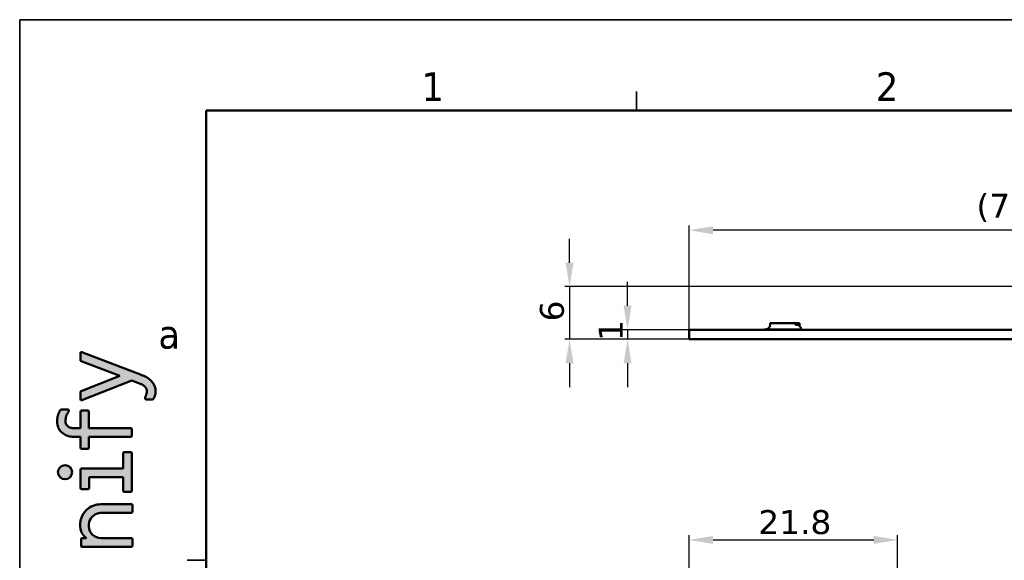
# Model space of a CAD drawing. Header units: millimetres. Extents: x 0 to 420, y 0 to 296.
# Tile 12 of 19: x 0 to 103, y 240 to 296. Entities that reach past the tile are written whole.
import ezdxf

# ---------------------------------------------------------------- set-up
doc = ezdxf.new("R2010")
doc.units = ezdxf.units.MM
doc.layers.get('0').update_dxf_attribs({"lineweight": 25})
for name, color, linetype, lineweight in [('Dimensions(ISO)', 7, 'Continuous', 25), ('Sketch Geometry(ISO)', 7, 'Continuous', 50), ('Symbols(ISO)', 7, 'Continuous', 25), ('Visible Edges(ISO)', 7, 'Continuous', 50)]:
    doc.layers.add(name, color=color, linetype=linetype, lineweight=lineweight)
doc.layers.add('Hatch', color=7, linetype='Continuous', lineweight=9, true_color=0x1e1e47)
doc.styles.add('LG.Philips.Title', font='verdana.ttf', dxfattribs={"width": 0.8999999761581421})
doc.styles.add('Philips-dimensions', font='verdana.ttf')
doc.dimstyles.new('Philips-Oss', dxfattribs={"dimtxt": 2.5, "dimasz": 2.5, "dimexe": 0.5, "dimexo": 0, "dimgap": 0.5, "dimtad": 1, "dimtoh": 1, "dimrnd": 1e-08, "dimdsep": 46, "dimtxsty": 'Philips-dimensions', "dimcen": 0.09, "dimdle": 10, "dimclrd": 7, "dimclre": 7, "dimclrt": 7, "dimazin": 2, "dimtfac": 1, "dimtmove": 0, "dimatfit": 3, "dimfxl": 1, "dimtolj": 1, "dimlwd": 25, "dimlwe": 25, "dimarcsym": 0})

# ---------------------------------------------------------------- blocks, each defined once
blk = doc.blocks.new('*D21')
at = {"layer": 'Defpoints', "color": 0, "linetype": 'Continuous', "transparency": 16777216}
for p in [(92.2830728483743, 242.1269143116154), (70.4830478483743, 227.7677209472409), (92.2830728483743, 213.7677209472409)]:
    blk.add_point(p, dxfattribs=at)
at = {"layer": 'Dimensions(ISO)', "color": 7, "linetype": 'Continuous', "lineweight": 25, "transparency": 16777216}
for p, q in [((70.4830478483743, 227.7677209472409), (70.4830478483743, 242.6269143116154)), ((72.9830478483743, 242.1269143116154), (89.7830728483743, 242.1269143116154)), ((92.2830728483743, 213.7677209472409), (92.2830728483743, 242.6269143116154))]:
    blk.add_line(p, q, dxfattribs=at)
at = {"layer": 'Dimensions(ISO)', "color": 7, "linetype": 'Continuous', "transparency": 16777216}
for points in [[(72.9830478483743, 242.5435809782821), (72.9830478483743, 241.7102476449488), (70.4830478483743, 242.1269143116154)], [(89.7830728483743, 242.5435809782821), (89.7830728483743, 241.7102476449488), (92.2830728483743, 242.1269143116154)]]:
    blk.add_solid(points, dxfattribs=at)
at = {"layer": 'Dimensions(ISO)', "color": 7, "linetype": 'Continuous', "lineweight": 25, "transparency": 16777216, "insert": (77.71616984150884, 245.2410848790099), "char_height": 2.5, "attachment_point": 1, "style": 'Philips-dimensions'}
blk.add_mtext('\\A1;21.8', dxfattribs=at)
blk = doc.blocks.new('*D25')
at = {"layer": 'Defpoints', "color": 0, "linetype": 'Continuous', "transparency": 16777216}
for p in [(70.48304784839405, 274.496450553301), (140.8830478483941, 264.9581819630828), (70.48304784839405, 264.0964505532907)]:
    blk.add_point(p, dxfattribs=at)
at = {"layer": 'Dimensions(ISO)', "color": 7, "linetype": 'Continuous', "lineweight": 25, "transparency": 16777216}
for p, q in [((70.48304784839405, 264.0964505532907), (70.48304784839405, 274.996450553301)), ((140.8830478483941, 264.9581819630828), (140.8830478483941, 274.996450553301)), ((138.3830478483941, 274.496450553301), (72.98304784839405, 274.496450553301))]:
    blk.add_line(p, q, dxfattribs=at)
at = {"layer": 'Dimensions(ISO)', "color": 7, "linetype": 'Continuous', "transparency": 16777216}
for points in [[(72.98304784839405, 274.9131172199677), (72.98304784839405, 274.0797838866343), (70.48304784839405, 274.496450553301)], [(138.3830478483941, 274.9131172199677), (138.3830478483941, 274.0797838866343), (140.8830478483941, 274.496450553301)]]:
    blk.add_solid(points, dxfattribs=at)
at = {"layer": 'Dimensions(ISO)', "color": 7, "linetype": 'Continuous', "lineweight": 25, "transparency": 16777216, "insert": (100.5210263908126, 278.3006815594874), "char_height": 2.5, "attachment_point": 1, "style": 'Philips-dimensions'}
blk.add_mtext('\\A1;(70.4)', dxfattribs=at)
blk = doc.blocks.new('*D26')
at = {"layer": 'Defpoints', "color": 0, "linetype": 'Continuous', "transparency": 16777216}
for p in [(269.3830478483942, 268.5964505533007), (57.98304784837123, 263.0964505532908), (70.48304784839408, 263.0964505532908)]:
    blk.add_point(p, dxfattribs=at)
at = {"layer": 'Dimensions(ISO)', "color": 7, "linetype": 'Continuous', "lineweight": 25, "transparency": 16777216}
for p, q in [((57.98304784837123, 271.0964505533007), (57.98304784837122, 273.5964505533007)), ((269.3830478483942, 268.5964505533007), (57.48304784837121, 268.5964505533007)), ((57.98304784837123, 268.5964505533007), (57.98304784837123, 263.0964505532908)), ((70.48304784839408, 263.0964505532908), (57.48304784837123, 263.0964505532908)), ((57.98304784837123, 260.5964505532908), (57.98304784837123, 258.0964505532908))]:
    blk.add_line(p, q, dxfattribs=at)
at = {"layer": 'Dimensions(ISO)', "color": 7, "linetype": 'Continuous', "transparency": 16777216}
for points in [[(57.56638118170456, 271.0964505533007), (58.39971451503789, 271.0964505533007), (57.98304784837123, 268.5964505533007)], [(57.56638118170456, 260.5964505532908), (58.39971451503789, 260.5964505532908), (57.98304784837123, 263.0964505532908)]]:
    blk.add_solid(points, dxfattribs=at)
at = {"layer": 'Dimensions(ISO)', "color": 7, "linetype": 'Continuous', "lineweight": 25, "transparency": 16777216, "insert": (54.88398809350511, 264.9616285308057), "char_height": 2.5, "attachment_point": 1, "rotation": 90, "style": 'Philips-dimensions'}
blk.add_mtext('\\A1;6', dxfattribs=at)
blk = doc.blocks.new('*D27')
at = {"layer": 'Defpoints', "color": 0, "linetype": 'Continuous', "transparency": 16777216}
for p in [(70.48304784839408, 264.0964505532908), (64.04738584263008, 263.0964505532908), (70.48304784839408, 263.0964505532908)]:
    blk.add_point(p, dxfattribs=at)
at = {"layer": 'Dimensions(ISO)', "color": 7, "linetype": 'Continuous', "lineweight": 25, "transparency": 16777216}
for p, q in [((64.04738584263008, 266.5964505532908), (64.04738584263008, 269.0964505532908)), ((70.48304784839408, 264.0964505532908), (63.54738584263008, 264.0964505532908)), ((64.04738584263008, 264.0964505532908), (64.04738584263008, 263.0964505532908)), ((70.48304784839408, 263.0964505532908), (63.54738584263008, 263.0964505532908)), ((64.04738584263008, 260.5964505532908), (64.04738584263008, 258.0964505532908))]:
    blk.add_line(p, q, dxfattribs=at)
at = {"layer": 'Dimensions(ISO)', "color": 7, "linetype": 'Continuous', "transparency": 16777216}
for points in [[(63.63071917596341, 266.5964505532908), (64.46405250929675, 266.5964505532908), (64.04738584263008, 264.0964505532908)], [(63.63071917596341, 260.5964505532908), (64.46405250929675, 260.5964505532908), (64.04738584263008, 263.0964505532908)]]:
    blk.add_solid(points, dxfattribs=at)
at = {"layer": 'Dimensions(ISO)', "color": 7, "linetype": 'Continuous', "lineweight": 25, "transparency": 16777216, "insert": (61.03899096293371, 262.9198219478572), "char_height": 2.5, "attachment_point": 1, "rotation": 90, "style": 'Philips-dimensions'}
blk.add_mtext('\\A1;1', dxfattribs=at)
blk = doc.blocks.new('Borders A3')
at = {"layer": 'Hatch'}
h = blk.add_hatch(color=256, dxfattribs=at)
edge = h.paths.add_edge_path()
edge.add_line((13.77333733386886, 257.4756627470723), (13.78372943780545, 257.5203563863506))
edge.add_line((13.78372943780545, 257.5203563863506), (13.79110154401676, 257.557779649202))
edge.add_line((13.79110154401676, 257.557779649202), (13.79650222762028, 257.5907708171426))
edge.add_line((13.79650222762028, 257.5907708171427), (13.79986364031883, 257.6215895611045))
edge.add_line((13.79986364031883, 257.6215895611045), (13.801359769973, 257.6465233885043))
edge.add_line((13.801359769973, 257.6465233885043), (13.80163338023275, 257.6780026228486))
edge.add_line((13.80163338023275, 257.6780026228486), (13.79931855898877, 257.7202307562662))
edge.add_line((13.79931855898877, 257.7202307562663), (13.79417313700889, 257.7611814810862))
edge.add_line((13.79417313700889, 257.7611814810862), (13.78613601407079, 257.8016922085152))
edge.add_line((13.78613601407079, 257.8016922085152), (13.77848276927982, 257.8306971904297))
edge.add_line((13.77848276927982, 257.8306971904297), (13.77126123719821, 257.8535926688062))
edge.add_line((13.77126123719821, 257.8535926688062), (13.75713026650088, 257.8908794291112))
edge.add_line((13.75713026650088, 257.8908794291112), (13.73953154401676, 257.928729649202))
edge.add_line((13.73953154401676, 257.928729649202), (13.72402396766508, 257.9610981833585))
edge.add_line((13.72402396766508, 257.9610981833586), (13.70595432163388, 257.9956135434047))
edge.add_line((13.70595432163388, 257.9956135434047), (13.67995397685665, 258.0389684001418))
edge.add_line((13.67995397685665, 258.0389684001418), (13.65903376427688, 258.0689986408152))
edge.add_line((13.65903376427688, 258.0689986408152), (13.6275198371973, 258.1078951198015))
edge.add_line((13.6275198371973, 258.1078951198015), (13.58836998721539, 258.1488017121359))
edge.add_line((13.58836998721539, 258.1488017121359), (13.53957166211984, 258.1926478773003))
edge.add_line((13.53957166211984, 258.1926478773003), (13.48527224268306, 258.2359412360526))
edge.add_line((13.48527224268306, 258.2359412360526), (13.44292154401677, 258.267249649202))
edge.add_line((13.44292154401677, 258.267249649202), (13.39430411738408, 258.2997817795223))
edge.add_line((13.39430411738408, 258.2997817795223), (13.3314431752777, 258.3365468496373))
edge.add_line((13.3314431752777, 258.3365468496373), (13.29880312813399, 258.3540096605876))
edge.add_line((13.29880312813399, 258.3540096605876), (12.9206568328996, 258.5182094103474))
edge.add_line((12.9206568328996, 258.5182094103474), (12.23323154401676, 258.784719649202))
edge.add_line((12.23323154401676, 258.784719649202), (7.004843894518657, 256.7310308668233))
edge.add_arc((6.960971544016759, 256.8427233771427), 0.12, 180, 291.44469218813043, ccw=False)
edge.add_line((6.840971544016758, 256.8427233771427), (6.84097154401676, 257.5545139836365))
edge.add_arc((6.960971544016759, 257.5545139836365), 0.1200000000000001, 111.51565905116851, 180, ccw=False)
edge.add_line((6.916960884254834, 257.6661520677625), (10.97092154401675, 259.264329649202))
edge.add_line((10.97092154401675, 259.264329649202), (6.918346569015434, 260.804260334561))
edge.add_arc((6.960971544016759, 260.9164348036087), 0.12, 180, 249.1937995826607, ccw=False)
edge.add_line((6.840971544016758, 260.9164348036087), (6.840971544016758, 261.6279988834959))
edge.add_arc((6.960971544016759, 261.6279988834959), 0.1200000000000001, 69.23560437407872, 180, ccw=False)
edge.add_line((7.003514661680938, 261.7402044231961), (12.56654861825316, 259.6309608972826))
edge.add_line((12.56654861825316, 259.6309608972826), (12.93941961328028, 259.4868596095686))
edge.add_line((12.93941961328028, 259.4868596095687), (13.2560953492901, 259.3632201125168))
edge.add_line((13.2560953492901, 259.3632201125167), (13.38639122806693, 259.3115402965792))
edge.add_line((13.38639122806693, 259.3115402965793), (13.48136869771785, 259.2729807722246))
edge.add_line((13.48136869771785, 259.2729807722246), (13.55539726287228, 259.2401545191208))
edge.add_line((13.55539726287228, 259.2401545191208), (13.62631363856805, 259.2051755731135))
edge.add_line((13.62631363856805, 259.2051755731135), (13.72115897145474, 259.1547145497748))
edge.add_line((13.72115897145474, 259.1547145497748), (13.82031914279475, 259.0967690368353))
edge.add_line((13.82031914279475, 259.0967690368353), (13.95576566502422, 259.0072454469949))
edge.add_line((13.95576566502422, 259.0072454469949), (14.049886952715, 258.9363520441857))
edge.add_line((14.049886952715, 258.9363520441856), (14.1314803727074, 258.8678365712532))
edge.add_line((14.1314803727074, 258.8678365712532), (14.22073443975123, 258.783705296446))
edge.add_line((14.22073443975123, 258.783705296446), (14.27937813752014, 258.7220349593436))
edge.add_line((14.27937813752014, 258.7220349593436), (14.35979021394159, 258.6270120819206))
edge.add_line((14.35979021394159, 258.6270120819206), (14.41491647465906, 258.5529630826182))
edge.add_line((14.41491647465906, 258.5529630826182), (14.47603154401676, 258.4594896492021))
edge.add_line((14.47603154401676, 258.4594896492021), (14.54084282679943, 258.3450684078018))
edge.add_line((14.54084282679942, 258.3450684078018), (14.58424528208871, 258.256008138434))
edge.add_line((14.58424528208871, 258.2560081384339), (14.62542532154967, 258.1549862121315))
edge.add_line((14.62542532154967, 258.1549862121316), (14.66219448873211, 258.0387287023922))
edge.add_line((14.66219448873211, 258.0387287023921), (14.69017063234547, 257.9120945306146))
edge.add_line((14.69017063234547, 257.9120945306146), (14.7060251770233, 257.7971097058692))
edge.add_line((14.7060251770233, 257.7971097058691), (14.71084154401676, 257.741949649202))
edge.add_line((14.71084154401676, 257.741949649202), (14.70714779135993, 257.6029474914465))
edge.add_line((14.70714779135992, 257.6029474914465), (14.69977350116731, 257.5092985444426))
edge.add_line((14.69977350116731, 257.5092985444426), (14.68461847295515, 257.3977174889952))
edge.add_line((14.68461847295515, 257.3977174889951), (14.66481803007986, 257.3004665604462))
edge.add_line((14.66481803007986, 257.3004665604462), (14.64365369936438, 257.2210710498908))
edge.add_line((14.64365369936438, 257.2210710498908), (14.62552285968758, 257.1637287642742))
edge.add_line((14.62552285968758, 257.1637287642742), (14.58934579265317, 257.0657532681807))
edge.add_line((14.58934579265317, 257.0657532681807), (14.53810761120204, 256.9465122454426))
edge.add_arc((14.34516626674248, 257.0294196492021), 0.21, 270, 336.74667590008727, ccw=False)
edge.add_line((14.34516626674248, 256.819419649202), (13.7197186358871, 256.819419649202))
edge.add_arc((13.7197186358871, 256.939419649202), 0.1200000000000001, 165.1623082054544, 270, ccw=False)
edge.add_line((13.60372001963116, 256.9701494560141), (13.61922190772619, 257.0286658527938))
edge.add_line((13.61922190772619, 257.0286658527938), (13.63946292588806, 257.0787719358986))
edge.add_line((13.63946292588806, 257.0787719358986), (13.65300183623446, 257.1099918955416))
edge.add_line((13.65300183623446, 257.1099918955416), (13.66435497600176, 257.1379687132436))
edge.add_line((13.66435497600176, 257.1379687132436), (13.67854139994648, 257.1777839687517))
edge.add_line((13.67854139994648, 257.1777839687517), (13.6905589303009, 257.2121623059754))
edge.add_line((13.6905589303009, 257.2121623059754), (13.70621200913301, 257.2572187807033))
edge.add_line((13.70621200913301, 257.2572187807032), (13.72240809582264, 257.3048820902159))
edge.add_line((13.72240809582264, 257.3048820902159), (13.73858002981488, 257.3544668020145))
edge.add_line((13.73858002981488, 257.3544668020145), (13.74842594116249, 257.3861781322))
edge.add_line((13.74842594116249, 257.3861781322), (13.7584158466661, 257.4200751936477))
edge.add_line((13.7584158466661, 257.4200751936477), (13.77333733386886, 257.4756627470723))
h = blk.add_hatch(color=256, dxfattribs=at)
edge = h.paths.add_edge_path()
edge.add_line((6.867011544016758, 252.901149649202), (6.184751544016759, 252.901149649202))
edge.add_line((6.184751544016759, 252.901149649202), (6.14147673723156, 252.90157602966))
edge.add_line((6.14147673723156, 252.90157602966), (6.093137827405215, 252.90305941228))
edge.add_line((6.093137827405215, 252.90305941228), (5.973057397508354, 252.9113551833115))
edge.add_line((5.973057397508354, 252.9113551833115), (5.857059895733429, 252.9257015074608))
edge.add_line((5.85705989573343, 252.9257015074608), (5.711881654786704, 252.9527645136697))
edge.add_line((5.711881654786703, 252.9527645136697), (5.548963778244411, 252.9960617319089))
edge.add_line((5.548963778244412, 252.9960617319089), (5.393660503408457, 253.0515466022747))
edge.add_line((5.393660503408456, 253.0515466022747), (5.251223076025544, 253.116591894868))
edge.add_line((5.251223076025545, 253.116591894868), (5.147482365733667, 253.1740457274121))
edge.add_line((5.147482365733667, 253.1740457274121), (5.005241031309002, 253.2698270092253))
edge.add_line((5.005241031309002, 253.2698270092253), (4.919154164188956, 253.3397143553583))
edge.add_line((4.919154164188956, 253.3397143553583), (4.83862417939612, 253.415551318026))
edge.add_line((4.83862417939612, 253.415551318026), (4.765226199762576, 253.4959196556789))
edge.add_line((4.765226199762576, 253.4959196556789), (4.706397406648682, 253.5704098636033))
edge.add_line((4.706397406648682, 253.5704098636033), (4.646818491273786, 253.6581041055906))
edge.add_line((4.646818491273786, 253.6581041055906), (4.631852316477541, 253.6825992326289))
edge.add_line((4.63185231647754, 253.6825992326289), (4.607751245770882, 253.7246129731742))
edge.add_line((4.607751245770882, 253.7246129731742), (4.585045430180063, 253.7675798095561))
edge.add_line((4.585045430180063, 253.7675798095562), (4.56355243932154, 253.8119180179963))
edge.add_line((4.56355243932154, 253.8119180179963), (4.542176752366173, 253.8603881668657))
edge.add_line((4.542176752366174, 253.8603881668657), (4.517928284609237, 253.9222052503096))
edge.add_line((4.517928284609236, 253.9222052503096), (4.502620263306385, 253.9661610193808))
edge.add_line((4.502620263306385, 253.9661610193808), (4.489182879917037, 254.0089392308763))
edge.add_line((4.489182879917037, 254.0089392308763), (4.473323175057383, 254.0662661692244))
edge.add_line((4.473323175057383, 254.0662661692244), (4.45649320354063, 254.1392479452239))
edge.add_line((4.456493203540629, 254.1392479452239), (4.448712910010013, 254.1796346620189))
edge.add_line((4.448712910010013, 254.1796346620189), (4.441163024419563, 254.2253472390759))
edge.add_line((4.441163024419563, 254.225347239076), (4.432305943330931, 254.2932461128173))
edge.add_line((4.432305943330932, 254.2932461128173), (4.427406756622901, 254.3444690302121))
edge.add_line((4.427406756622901, 254.3444690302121), (4.423265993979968, 254.41007900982))
edge.add_line((4.423265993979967, 254.41007900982), (4.421379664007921, 254.5239228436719))
edge.add_line((4.421379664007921, 254.5239228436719), (4.422977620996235, 254.6088814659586))
edge.add_line((4.422977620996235, 254.6088814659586), (4.426700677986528, 254.692351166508))
edge.add_line((4.426700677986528, 254.692351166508), (4.43334220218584, 254.7814630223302))
edge.add_line((4.43334220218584, 254.7814630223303), (4.442533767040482, 254.866201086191))
edge.add_line((4.442533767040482, 254.866201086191), (4.466152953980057, 255.0134084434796))
edge.add_line((4.466152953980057, 255.0134084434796), (4.483913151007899, 255.0947937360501))
edge.add_line((4.483913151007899, 255.0947937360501), (4.505218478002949, 255.1756097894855))
edge.add_line((4.505218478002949, 255.1756097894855), (4.529862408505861, 255.254745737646))
edge.add_line((4.52986240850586, 255.254745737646), (4.554697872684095, 255.3241226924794))
edge.add_line((4.554697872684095, 255.3241226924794), (4.575412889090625, 255.3762675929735))
edge.add_line((4.575412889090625, 255.3762675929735), (4.610462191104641, 255.4558197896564))
edge.add_line((4.610462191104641, 255.4558197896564), (4.640767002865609, 255.5179946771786))
edge.add_line((4.640767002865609, 255.5179946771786), (4.665641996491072, 255.5655209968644))
edge.add_line((4.665641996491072, 255.5655209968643), (4.69891741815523, 255.6251619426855))
edge.add_line((4.698917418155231, 255.6251619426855), (4.71472050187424, 255.6521633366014))
edge.add_line((4.714720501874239, 255.6521633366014), (4.725364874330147, 255.6687508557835))
edge.add_line((4.725364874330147, 255.6687508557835), (4.737414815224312, 255.684571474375))
edge.add_line((4.737414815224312, 255.684571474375), (4.753885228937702, 255.7038645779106))
edge.add_line((4.753885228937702, 255.7038645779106), (4.772697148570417, 255.7223181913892))
edge.add_line((4.772697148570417, 255.7223181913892), (4.791996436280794, 255.7372280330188))
edge.add_line((4.791996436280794, 255.7372280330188), (4.813631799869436, 255.7495012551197))
edge.add_line((4.813631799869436, 255.7495012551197), (4.841753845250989, 255.7597747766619))
edge.add_line((4.841753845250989, 255.7597747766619), (4.90242269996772, 255.7685088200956))
edge.add_line((4.90242269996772, 255.7685088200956), (4.939331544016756, 255.769359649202))
edge.add_line((4.939331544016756, 255.769359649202), (5.494001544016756, 255.769359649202))
edge.add_line((5.494001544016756, 255.769359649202), (5.522160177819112, 255.7677191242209))
edge.add_line((5.522160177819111, 255.7677191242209), (5.549321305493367, 255.7625827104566))
edge.add_line((5.549321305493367, 255.7625827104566), (5.575050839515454, 255.7535486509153))
edge.add_line((5.575050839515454, 255.7535486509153), (5.602581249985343, 255.7372129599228))
edge.add_line((5.602581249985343, 255.7372129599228), (5.621856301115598, 255.7184667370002))
edge.add_line((5.621856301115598, 255.7184667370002), (5.632482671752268, 255.7026209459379))
edge.add_line((5.632482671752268, 255.7026209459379), (5.644050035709, 255.6690888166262))
edge.add_line((5.644050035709, 255.6690888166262), (5.645521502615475, 255.6346726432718))
edge.add_line((5.645521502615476, 255.6346726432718), (5.638927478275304, 255.5944741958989))
edge.add_line((5.638927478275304, 255.5944741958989), (5.626988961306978, 255.566247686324))
edge.add_line((5.626988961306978, 255.566247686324), (5.593876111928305, 255.5140606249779))
edge.add_line((5.593876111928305, 255.5140606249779), (5.538706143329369, 255.4252171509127))
edge.add_line((5.538706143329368, 255.4252171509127), (5.483202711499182, 255.32775287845))
edge.add_line((5.483202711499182, 255.32775287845), (5.433937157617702, 255.2303757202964))
edge.add_line((5.433937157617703, 255.2303757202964), (5.400278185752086, 255.1542323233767))
edge.add_line((5.400278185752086, 255.1542323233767), (5.359948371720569, 255.0446483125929))
edge.add_line((5.359948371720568, 255.0446483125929), (5.328724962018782, 254.9319864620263))
edge.add_line((5.328724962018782, 254.9319864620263), (5.307312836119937, 254.8182585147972))
edge.add_line((5.307312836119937, 254.8182585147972), (5.296637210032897, 254.7257166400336))
edge.add_line((5.296637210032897, 254.7257166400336), (5.291926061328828, 254.6525774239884))
edge.add_line((5.291926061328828, 254.6525774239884), (5.291222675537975, 254.5111502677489))
edge.add_line((5.291222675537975, 254.5111502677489), (5.303896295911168, 254.4001222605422))
edge.add_line((5.303896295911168, 254.4001222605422), (5.332584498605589, 254.2896203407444))
edge.add_line((5.33258449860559, 254.2896203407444), (5.375009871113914, 254.1918988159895))
edge.add_line((5.375009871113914, 254.1918988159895), (5.424574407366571, 254.1131871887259))
edge.add_line((5.424574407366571, 254.1131871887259), (5.462131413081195, 254.0669158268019))
edge.add_line((5.462131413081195, 254.0669158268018), (5.530031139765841, 254.0011629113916))
edge.add_line((5.530031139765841, 254.0011629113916), (5.640635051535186, 253.9252031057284))
edge.add_line((5.640635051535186, 253.9252031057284), (5.749356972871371, 253.8745396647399))
edge.add_line((5.749356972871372, 253.8745396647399), (5.875380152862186, 253.8359627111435))
edge.add_line((5.875380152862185, 253.8359627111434), (5.930622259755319, 253.824347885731))
edge.add_line((5.930622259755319, 253.824347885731), (5.994476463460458, 253.8143000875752))
edge.add_line((5.994476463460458, 253.8143000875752), (6.063739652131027, 253.8070589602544))
edge.add_line((6.063739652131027, 253.8070589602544), (6.184751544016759, 253.802409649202))
edge.add_line((6.184751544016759, 253.802409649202), (6.867011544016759, 253.802409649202))
edge.add_line((6.867011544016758, 253.802409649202), (6.867011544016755, 255.559539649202))
edge.add_arc((6.972011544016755, 255.559539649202), 0.105, 90, 180, ccw=False)
edge.add_line((6.972011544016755, 255.664539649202), (7.63069154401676, 255.664539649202))
edge.add_arc((7.63069154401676, 255.559539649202), 0.105, 0, 90, ccw=False)
edge.add_line((7.735691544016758, 255.559539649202), (7.735691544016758, 253.802409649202))
edge.add_line((7.735691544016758, 253.802409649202), (12.12985154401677, 253.802409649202))
edge.add_arc((12.12985154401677, 253.697409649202), 0.105, 0, 90, ccw=False)
edge.add_line((12.23485154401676, 253.697409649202), (12.23485154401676, 253.006149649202))
edge.add_arc((12.12985154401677, 253.006149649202), 0.105, -90, 0, ccw=False)
edge.add_line((12.12985154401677, 252.901149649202), (7.735691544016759, 252.901149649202))
edge.add_line((7.735691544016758, 252.901149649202), (7.735691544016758, 251.749659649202))
edge.add_arc((7.630691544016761, 251.749659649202), 0.105, -90, 0, ccw=False)
edge.add_line((7.630691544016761, 251.644659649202), (6.972011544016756, 251.644659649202))
edge.add_arc((6.972011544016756, 251.749659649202), 0.105, 180, 270, ccw=False)
edge.add_line((6.867011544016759, 251.749659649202), (6.867011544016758, 252.901149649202))
h = blk.add_hatch(color=256, dxfattribs=at)
edge = h.paths.add_edge_path()
edge.add_line((11.33095154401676, 248.686059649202), (7.77151154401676, 248.686059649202))
edge.add_line((7.771511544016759, 248.686059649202), (7.771511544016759, 247.5261996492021))
edge.add_arc((7.66651154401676, 247.526199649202), 0.105, -90, 0, ccw=False)
edge.add_line((7.66651154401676, 247.421199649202), (6.971921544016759, 247.421199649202))
edge.add_arc((6.971921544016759, 247.526199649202), 0.105, 180, 270, ccw=False)
edge.add_line((6.866921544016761, 247.526199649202), (6.866921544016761, 249.484509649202))
edge.add_arc((6.971921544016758, 249.484509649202), 0.105, 90, 180, ccw=False)
edge.add_line((6.971921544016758, 249.589509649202), (11.33095154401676, 249.589509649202))
edge.add_line((11.33095154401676, 249.589509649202), (11.33095154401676, 251.186199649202))
edge.add_arc((11.43595154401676, 251.186199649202), 0.105, 90, 180, ccw=False)
edge.add_line((11.43595154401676, 251.291199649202), (12.12976154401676, 251.291199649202))
edge.add_arc((12.12976154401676, 251.186199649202), 0.105, 0, 90, ccw=False)
edge.add_line((12.23476154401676, 251.186199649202), (12.23476154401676, 247.259589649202))
edge.add_arc((12.12976154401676, 247.259589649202), 0.105, -90, 0, ccw=False)
edge.add_line((12.12976154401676, 247.154589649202), (11.43595154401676, 247.154589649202))
edge.add_arc((11.43595154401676, 247.259589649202), 0.105, 180, 270, ccw=False)
edge.add_line((11.33095154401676, 247.259589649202), (11.33095154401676, 248.686059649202))
h = blk.add_hatch(color=256, dxfattribs=at)
edge = h.paths.add_edge_path()
edge.add_arc((5.239451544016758, 249.1986396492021), 0.7353899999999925, 0, 360)
h = blk.add_hatch(color=256, dxfattribs=at)
edge = h.paths.add_edge_path()
edge.add_line((6.910631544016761, 241.5066696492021), (6.910631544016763, 242.199279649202))
edge.add_arc((7.015631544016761, 242.199279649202), 0.105, 90, 180, ccw=False)
edge.add_line((7.015631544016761, 242.304279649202), (7.48963154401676, 242.304279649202))
edge.add_arc((8.319933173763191, 243.5219992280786), 1.473852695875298, 209.2052728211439, 235.7118934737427, ccw=False)
edge.add_arc((8.525434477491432, 243.6266613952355), 1.704322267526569, 192.2816258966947, 208.9055647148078, ccw=False)
edge.add_arc((9.111119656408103, 243.6778709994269), 2.288710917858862, 160.7164938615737, 190.415064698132, ccw=False)
edge.add_arc((9.002773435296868, 243.7054770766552), 2.177348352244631, 134.669894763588, 160.460630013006, ccw=False)
edge.add_arc((8.977891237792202, 243.6447994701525), 2.203834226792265, 89.68151213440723, 133.1006254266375, ccw=False)
edge.add_line((8.990141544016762, 245.848599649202), (12.17359154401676, 245.849169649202))
edge.add_arc((12.17359154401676, 245.744169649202), 0.105, 0, 90, ccw=False)
edge.add_line((12.27859154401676, 245.744169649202), (12.27859154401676, 245.049279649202))
edge.add_arc((12.17359154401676, 245.049279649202), 0.105, -90, 0, ccw=False)
edge.add_line((12.17359154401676, 244.944279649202), (9.006731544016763, 244.944279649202))
edge.add_arc((8.9986743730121, 243.7159328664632), 1.228373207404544, 89.62418164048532, 107.0950348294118)
edge.add_arc((8.990999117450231, 243.6700567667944), 1.270136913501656, 106.1557240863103, 185.9124830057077)
edge.add_arc((7.623177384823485, 243.5284049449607), 0.105, 2.391600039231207, 5.9124830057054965, ccw=False)
edge.add_arc((9.008975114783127, 243.5862835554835), 1.282005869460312, 182.3916000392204, 269.899729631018)
edge.add_line((9.006731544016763, 242.304279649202), (12.17359154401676, 242.304279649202))
edge.add_arc((12.17359154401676, 242.199279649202), 0.105, 0, 90.0000000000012, ccw=False)
edge.add_line((12.27859154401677, 242.199279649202), (12.27859154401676, 241.5066696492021))
edge.add_arc((12.17359154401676, 241.5066696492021), 0.105, -90, 0, ccw=False)
edge.add_line((12.17359154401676, 241.4016696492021), (7.015631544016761, 241.4016696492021))
edge.add_arc((7.015631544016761, 241.5066696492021), 0.105, 180, 270, ccw=False)
at = {"layer": 'Sketch Geometry(ISO)', "color": 7, "linetype": 'Continuous', "lineweight": 35}
for p, q in [((419.5, 296.5), (0.4999999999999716, 296.5)), ((0.5, 296.5), (0.5, 0.5000000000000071)), ((65, 289), (65, 287)), ((18, 240), (20, 240))]:
    blk.add_line(p, q, dxfattribs=at)
at = {"layer": 'Sketch Geometry(ISO)', "color": 1, "linetype": 'Continuous', "lineweight": 50, "true_color": 0xff0000}
for p, q in [((410, 287), (20, 287)), ((20, 287), (20, 10))]:
    blk.add_line(p, q, dxfattribs=at)
at = {"layer": 'Sketch Geometry(ISO)'}
for p, q in [((6.840971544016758, 261.6279988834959), (6.840971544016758, 260.9164348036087)), ((12.56654861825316, 259.6309608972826), (7.003514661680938, 261.7402044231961)), ((6.918346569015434, 260.804260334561), (10.97092154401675, 259.264329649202)), ((12.93941961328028, 259.4868596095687), (12.56654861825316, 259.6309608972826)), ((13.2560953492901, 259.3632201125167), (12.93941961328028, 259.4868596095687)), ((10.97092154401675, 259.264329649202), (6.916960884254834, 257.6661520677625)), ((7.004843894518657, 256.7310308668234), (12.23323154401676, 258.784719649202)), ((12.23323154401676, 258.784719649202), (12.9206568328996, 258.5182094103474)), ((12.9206568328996, 258.5182094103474), (13.29880312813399, 258.3540096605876)), ((13.38639122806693, 259.3115402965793), (13.2560953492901, 259.3632201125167)), ((13.48136869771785, 259.2729807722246), (13.38639122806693, 259.3115402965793)), ((13.55539726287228, 259.2401545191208), (13.48136869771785, 259.2729807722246)), ((13.62631363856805, 259.2051755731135), (13.55539726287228, 259.2401545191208)), ((13.72115897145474, 259.1547145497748), (13.62631363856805, 259.2051755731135)), ((13.82031914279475, 259.0967690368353), (13.72115897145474, 259.1547145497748)), ((13.95576566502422, 259.0072454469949), (13.82031914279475, 259.0967690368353)), ((14.049886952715, 258.9363520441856), (13.95576566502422, 259.0072454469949)), ((14.1314803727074, 258.8678365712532), (14.049886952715, 258.9363520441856)), ((14.22073443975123, 258.783705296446), (14.1314803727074, 258.8678365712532)), ((14.27937813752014, 258.7220349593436), (14.22073443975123, 258.783705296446)), ((14.35979021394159, 258.6270120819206), (14.27937813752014, 258.7220349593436)), ((14.41491647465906, 258.5529630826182), (14.35979021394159, 258.6270120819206)), ((14.47603154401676, 258.4594896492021), (14.41491647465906, 258.5529630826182)), ((14.54084282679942, 258.3450684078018), (14.47603154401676, 258.4594896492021)), ((6.840971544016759, 257.5545139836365), (6.840971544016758, 256.8427233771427)), ((13.29880312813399, 258.3540096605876), (13.3314431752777, 258.3365468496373)), ((13.3314431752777, 258.3365468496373), (13.39430411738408, 258.2997817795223)), ((13.39430411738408, 258.2997817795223), (13.44292154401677, 258.267249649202)), ((13.44292154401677, 258.267249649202), (13.48527224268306, 258.2359412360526)), ((13.48527224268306, 258.2359412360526), (13.53957166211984, 258.1926478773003)), ((13.53957166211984, 258.1926478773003), (13.58836998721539, 258.1488017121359)), ((13.58836998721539, 258.1488017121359), (13.6275198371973, 258.1078951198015)), ((13.6275198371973, 258.1078951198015), (13.65903376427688, 258.0689986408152)), ((13.65903376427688, 258.0689986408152), (13.67995397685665, 258.0389684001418)), ((13.67995397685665, 258.0389684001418), (13.70595432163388, 257.9956135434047)), ((13.70595432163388, 257.9956135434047), (13.72402396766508, 257.9610981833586)), ((13.73858002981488, 257.3544668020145), (13.72240809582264, 257.3048820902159)), ((13.72402396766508, 257.9610981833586), (13.73953154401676, 257.928729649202)), ((13.74842594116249, 257.3861781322), (13.73858002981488, 257.3544668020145)), ((13.73953154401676, 257.928729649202), (13.75713026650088, 257.8908794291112)), ((13.7584158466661, 257.4200751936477), (13.74842594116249, 257.3861781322)), ((13.75713026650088, 257.8908794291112), (13.77126123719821, 257.8535926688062)), ((13.77333733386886, 257.4756627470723), (13.7584158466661, 257.4200751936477)), ((13.77126123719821, 257.8535926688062), (13.77848276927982, 257.8306971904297)), ((13.78372943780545, 257.5203563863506), (13.77333733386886, 257.4756627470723)), ((13.77848276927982, 257.8306971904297), (13.78613601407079, 257.8016922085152)), ((13.79110154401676, 257.557779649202), (13.78372943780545, 257.5203563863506)), ((13.78613601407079, 257.8016922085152), (13.79417313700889, 257.7611814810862)), ((13.79650222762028, 257.5907708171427), (13.79110154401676, 257.557779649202)), ((13.79417313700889, 257.7611814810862), (13.79931855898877, 257.7202307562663)), ((13.79986364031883, 257.6215895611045), (13.79650222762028, 257.5907708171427)), ((13.79931855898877, 257.7202307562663), (13.80163338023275, 257.6780026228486)), ((13.801359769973, 257.6465233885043), (13.79986364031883, 257.6215895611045)), ((13.80163338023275, 257.6780026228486), (13.801359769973, 257.6465233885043)), ((14.58424528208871, 258.2560081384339), (14.54084282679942, 258.3450684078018)), ((14.62542532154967, 258.1549862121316), (14.58424528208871, 258.2560081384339)), ((14.66219448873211, 258.0387287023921), (14.62542532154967, 258.1549862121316)), ((14.69017063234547, 257.9120945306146), (14.66219448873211, 258.0387287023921)), ((14.66481803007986, 257.3004665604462), (14.68461847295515, 257.3977174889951)), ((14.68461847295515, 257.3977174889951), (14.69977350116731, 257.5092985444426)), ((14.7060251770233, 257.7971097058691), (14.69017063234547, 257.9120945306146)), ((14.69977350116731, 257.5092985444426), (14.70714779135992, 257.6029474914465)), ((14.71084154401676, 257.741949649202), (14.7060251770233, 257.7971097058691)), ((14.70714779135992, 257.6029474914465), (14.71084154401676, 257.741949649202)), ((13.61922190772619, 257.0286658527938), (13.60372001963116, 256.9701494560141)), ((13.63946292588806, 257.0787719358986), (13.61922190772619, 257.0286658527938)), ((13.65300183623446, 257.1099918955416), (13.63946292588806, 257.0787719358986)), ((13.66435497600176, 257.1379687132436), (13.65300183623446, 257.1099918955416)), ((13.67854139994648, 257.1777839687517), (13.66435497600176, 257.1379687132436)), ((13.6905589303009, 257.2121623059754), (13.67854139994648, 257.1777839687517)), ((13.70621200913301, 257.2572187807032), (13.6905589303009, 257.2121623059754)), ((13.72240809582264, 257.3048820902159), (13.70621200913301, 257.2572187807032)), ((13.7197186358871, 256.819419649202), (14.34516626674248, 256.819419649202)), ((14.53810761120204, 256.9465122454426), (14.58934579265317, 257.0657532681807)), ((14.58934579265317, 257.0657532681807), (14.62552285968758, 257.1637287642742)), ((14.62552285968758, 257.1637287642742), (14.64365369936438, 257.2210710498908)), ((14.64365369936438, 257.2210710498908), (14.66481803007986, 257.3004665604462)), ((4.554697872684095, 255.3241226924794), (4.52986240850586, 255.254745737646)), ((4.575412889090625, 255.3762675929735), (4.554697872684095, 255.3241226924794)), ((4.610462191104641, 255.4558197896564), (4.575412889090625, 255.3762675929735)), ((4.640767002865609, 255.5179946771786), (4.610462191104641, 255.4558197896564)), ((4.665641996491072, 255.5655209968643), (4.640767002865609, 255.5179946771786)), ((4.698917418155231, 255.6251619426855), (4.665641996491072, 255.5655209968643)), ((4.714720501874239, 255.6521633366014), (4.698917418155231, 255.6251619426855)), ((4.725364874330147, 255.6687508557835), (4.714720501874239, 255.6521633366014)), ((4.737414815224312, 255.684571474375), (4.725364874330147, 255.6687508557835)), ((4.753885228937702, 255.7038645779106), (4.737414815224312, 255.684571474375)), ((4.772697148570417, 255.7223181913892), (4.753885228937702, 255.7038645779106)), ((4.791996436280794, 255.7372280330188), (4.772697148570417, 255.7223181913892)), ((4.813631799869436, 255.7495012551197), (4.791996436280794, 255.7372280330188)), ((4.841753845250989, 255.7597747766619), (4.813631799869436, 255.7495012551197)), ((4.90242269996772, 255.7685088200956), (4.841753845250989, 255.7597747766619)), ((4.939331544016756, 255.769359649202), (4.90242269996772, 255.7685088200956)), ((5.494001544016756, 255.769359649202), (4.939331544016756, 255.769359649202)), ((5.433937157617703, 255.2303757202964), (5.483202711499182, 255.32775287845)), ((5.483202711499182, 255.32775287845), (5.538706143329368, 255.4252171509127)), ((5.522160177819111, 255.7677191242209), (5.494001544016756, 255.769359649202)), ((5.549321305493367, 255.7625827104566), (5.522160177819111, 255.7677191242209)), ((5.538706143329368, 255.4252171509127), (5.593876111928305, 255.5140606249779)), ((5.575050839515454, 255.7535486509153), (5.549321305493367, 255.7625827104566)), ((5.602581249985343, 255.7372129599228), (5.575050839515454, 255.7535486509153)), ((5.593876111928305, 255.5140606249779), (5.626988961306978, 255.566247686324)), ((5.621856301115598, 255.7184667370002), (5.602581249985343, 255.7372129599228)), ((5.632482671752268, 255.7026209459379), (5.621856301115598, 255.7184667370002)), ((5.626988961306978, 255.566247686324), (5.638927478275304, 255.5944741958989)), ((5.644050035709, 255.6690888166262), (5.632482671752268, 255.7026209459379)), ((5.638927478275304, 255.5944741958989), (5.645521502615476, 255.6346726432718)), ((5.645521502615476, 255.6346726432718), (5.644050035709, 255.6690888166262)), ((6.867011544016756, 255.559539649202), (6.867011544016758, 253.802409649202)), ((7.63069154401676, 255.664539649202), (6.972011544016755, 255.664539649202)), ((7.735691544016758, 253.802409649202), (7.735691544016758, 255.559539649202)), ((4.422977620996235, 254.6088814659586), (4.421379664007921, 254.5239228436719)), ((4.421379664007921, 254.5239228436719), (4.423265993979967, 254.41007900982)), ((4.426700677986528, 254.692351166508), (4.422977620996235, 254.6088814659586)), ((4.423265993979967, 254.41007900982), (4.427406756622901, 254.3444690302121)), ((4.43334220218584, 254.7814630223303), (4.426700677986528, 254.692351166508)), ((4.427406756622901, 254.3444690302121), (4.432305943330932, 254.2932461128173)), ((4.432305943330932, 254.2932461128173), (4.441163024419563, 254.225347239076)), ((4.442533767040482, 254.866201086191), (4.43334220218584, 254.7814630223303)), ((4.466152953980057, 255.0134084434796), (4.442533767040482, 254.866201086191)), ((4.483913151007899, 255.0947937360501), (4.466152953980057, 255.0134084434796)), ((4.505218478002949, 255.1756097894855), (4.483913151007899, 255.0947937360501)), ((4.52986240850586, 255.254745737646), (4.505218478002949, 255.1756097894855)), ((5.291222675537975, 254.5111502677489), (5.291926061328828, 254.6525774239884)), ((5.303896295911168, 254.4001222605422), (5.291222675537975, 254.5111502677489)), ((5.291926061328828, 254.6525774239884), (5.296637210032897, 254.7257166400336)), ((5.296637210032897, 254.7257166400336), (5.307312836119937, 254.8182585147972)), ((5.33258449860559, 254.2896203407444), (5.303896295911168, 254.4001222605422)), ((5.307312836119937, 254.8182585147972), (5.328724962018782, 254.9319864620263)), ((5.328724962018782, 254.9319864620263), (5.359948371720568, 255.0446483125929)), ((5.375009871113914, 254.1918988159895), (5.33258449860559, 254.2896203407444)), ((5.359948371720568, 255.0446483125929), (5.400278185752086, 255.1542323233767)), ((5.400278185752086, 255.1542323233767), (5.433937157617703, 255.2303757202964)), ((4.441163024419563, 254.225347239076), (4.448712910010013, 254.1796346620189)), ((4.448712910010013, 254.1796346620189), (4.456493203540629, 254.1392479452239)), ((4.456493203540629, 254.1392479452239), (4.473323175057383, 254.0662661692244)), ((4.473323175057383, 254.0662661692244), (4.489182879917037, 254.0089392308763)), ((4.489182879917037, 254.0089392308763), (4.502620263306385, 253.9661610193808)), ((4.502620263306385, 253.9661610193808), (4.517928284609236, 253.9222052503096)), ((4.517928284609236, 253.9222052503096), (4.542176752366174, 253.8603881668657)), ((4.542176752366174, 253.8603881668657), (4.56355243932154, 253.8119180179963)), ((4.56355243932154, 253.8119180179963), (4.585045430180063, 253.7675798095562)), ((4.585045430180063, 253.7675798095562), (4.607751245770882, 253.7246129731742)), ((4.607751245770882, 253.7246129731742), (4.63185231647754, 253.6825992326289)), ((4.63185231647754, 253.6825992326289), (4.646818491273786, 253.6581041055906)), ((4.646818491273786, 253.6581041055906), (4.706397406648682, 253.5704098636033)), ((4.706397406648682, 253.5704098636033), (4.765226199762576, 253.4959196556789)), ((4.765226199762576, 253.4959196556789), (4.83862417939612, 253.415551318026)), ((4.83862417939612, 253.415551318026), (4.919154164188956, 253.3397143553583)), ((4.919154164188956, 253.3397143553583), (5.005241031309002, 253.2698270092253)), ((5.005241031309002, 253.2698270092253), (5.147482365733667, 253.1740457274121)), ((5.424574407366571, 254.1131871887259), (5.375009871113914, 254.1918988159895)), ((5.462131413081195, 254.0669158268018), (5.424574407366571, 254.1131871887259)), ((5.530031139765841, 254.0011629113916), (5.462131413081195, 254.0669158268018)), ((5.640635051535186, 253.9252031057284), (5.530031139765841, 254.0011629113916)), ((5.749356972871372, 253.8745396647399), (5.640635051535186, 253.9252031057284)), ((5.875380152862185, 253.8359627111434), (5.749356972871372, 253.8745396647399)), ((5.930622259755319, 253.824347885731), (5.875380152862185, 253.8359627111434)), ((5.994476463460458, 253.8143000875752), (5.930622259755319, 253.824347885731)), ((6.063739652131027, 253.8070589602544), (5.994476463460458, 253.8143000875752)), ((6.184751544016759, 253.802409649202), (6.063739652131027, 253.8070589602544)), ((6.867011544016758, 253.802409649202), (6.184751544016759, 253.802409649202)), ((12.12985154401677, 253.802409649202), (7.735691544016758, 253.802409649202)), ((12.23485154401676, 253.006149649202), (12.23485154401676, 253.697409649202)), ((5.147482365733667, 253.1740457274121), (5.251223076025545, 253.116591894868)), ((5.251223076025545, 253.116591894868), (5.393660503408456, 253.0515466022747)), ((5.393660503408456, 253.0515466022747), (5.548963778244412, 252.9960617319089)), ((5.548963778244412, 252.9960617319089), (5.711881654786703, 252.9527645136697)), ((5.711881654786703, 252.9527645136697), (5.85705989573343, 252.9257015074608)), ((5.85705989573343, 252.9257015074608), (5.973057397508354, 252.9113551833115)), ((5.973057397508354, 252.9113551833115), (6.093137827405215, 252.90305941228)), ((6.093137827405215, 252.90305941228), (6.14147673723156, 252.90157602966)), ((6.14147673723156, 252.90157602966), (6.184751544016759, 252.901149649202)), ((6.184751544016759, 252.901149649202), (6.867011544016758, 252.901149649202)), ((6.867011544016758, 252.901149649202), (6.867011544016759, 251.749659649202)), ((7.735691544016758, 252.901149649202), (12.12985154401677, 252.901149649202)), ((7.735691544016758, 251.749659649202), (7.735691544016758, 252.901149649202)), ((6.972011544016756, 251.644659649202), (7.630691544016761, 251.644659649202)), ((11.33095154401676, 251.186199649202), (11.33095154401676, 249.589509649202)), ((12.12976154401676, 251.291199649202), (11.43595154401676, 251.291199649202)), ((12.23476154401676, 247.259589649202), (12.23476154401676, 251.186199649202)), ((6.866921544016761, 249.484509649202), (6.866921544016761, 247.526199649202)), ((11.33095154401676, 249.589509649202), (6.971921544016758, 249.589509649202)), ((7.771511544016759, 248.686059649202), (11.33095154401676, 248.686059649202)), ((7.771511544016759, 247.526199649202), (7.771511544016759, 248.686059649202)), ((11.33095154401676, 248.686059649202), (11.33095154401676, 247.259589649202)), ((6.971921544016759, 247.421199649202), (7.66651154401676, 247.421199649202)), ((11.43595154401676, 247.154589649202), (12.12976154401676, 247.154589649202)), ((12.17359154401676, 245.8491696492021), (8.990141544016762, 245.848599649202)), ((12.27859154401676, 245.049279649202), (12.27859154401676, 245.744169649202)), ((9.006731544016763, 244.944279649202), (12.17359154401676, 244.944279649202)), ((6.910631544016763, 242.199279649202), (6.910631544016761, 241.5066696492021)), ((7.489631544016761, 242.304279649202), (7.015631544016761, 242.304279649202)), ((12.17359154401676, 242.304279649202), (9.006731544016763, 242.304279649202)), ((12.27859154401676, 241.5066696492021), (12.27859154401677, 242.199279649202)), ((7.015631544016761, 241.4016696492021), (12.17359154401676, 241.4016696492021))]:
    blk.add_line(p, q, dxfattribs=at)
blk.add_circle((5.239451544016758, 249.1986396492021), 0.7353899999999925, dxfattribs=at)
for centre, radius, start, end in [((6.960971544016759, 261.6279988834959), 0.1200000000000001, 69.23560437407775, 180), ((6.960971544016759, 260.9164348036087), 0.12, 180, 249.1937995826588), ((6.960971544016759, 257.5545139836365), 0.12, 111.5156590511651, 180), ((6.960971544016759, 256.8427233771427), 0.12, 180, 291.4446921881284), ((13.7197186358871, 256.939419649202), 0.1200000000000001, 165.1623082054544, 270), ((14.34516626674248, 257.0294196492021), 0.21, 270, 336.746675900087), ((6.972011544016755, 255.559539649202), 0.105, 90, 180), ((7.63069154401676, 255.559539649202), 0.105, 0, 90), ((12.12985154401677, 253.697409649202), 0.105, 0, 90), ((12.12985154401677, 253.006149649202), 0.105, 270, 0), ((6.972011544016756, 251.749659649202), 0.105, 180, 270), ((7.630691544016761, 251.749659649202), 0.105, 270, 0), ((11.43595154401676, 251.186199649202), 0.105, 90, 180), ((12.12976154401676, 251.186199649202), 0.105, 0, 90), ((6.971921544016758, 249.484509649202), 0.105, 90, 180), ((6.971921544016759, 247.526199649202), 0.105, 180, 270), ((7.66651154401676, 247.526199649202), 0.105, 270, 0), ((11.43595154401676, 247.259589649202), 0.105, 180, 270), ((12.12976154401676, 247.259589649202), 0.105, 270, 0), ((9.002773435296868, 243.7054770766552), 2.177348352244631, 134.669894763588, 160.460630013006), ((8.977891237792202, 243.6447994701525), 2.203834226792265, 89.6815121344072, 133.1006254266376), ((12.17359154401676, 245.744169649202), 0.105, 0, 90), ((12.17359154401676, 245.049279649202), 0.105, 270, 0), ((9.111119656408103, 243.6778709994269), 2.288710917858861, 160.7164938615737, 190.4150646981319), ((8.990999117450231, 243.6700567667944), 1.270136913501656, 106.1557240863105, 185.9124830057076), ((8.9986743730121, 243.7159328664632), 1.228373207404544, 89.62418164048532, 107.0950348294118), ((8.525434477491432, 243.6266613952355), 1.704322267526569, 192.2816258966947, 208.9055647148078), ((7.623177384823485, 243.5284049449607), 0.105, 2.391600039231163, 5.912483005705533), ((9.008975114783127, 243.5862835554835), 1.282005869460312, 182.3916000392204, 269.899729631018), ((7.015631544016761, 242.199279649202), 0.105, 90, 180), ((8.319933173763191, 243.5219992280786), 1.473852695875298, 209.2052728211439, 235.7118934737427), ((12.17359154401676, 242.199279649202), 0.105, 0, 90), ((7.015631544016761, 241.5066696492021), 0.105, 180, 270), ((12.17359154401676, 241.5066696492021), 0.105, 270, 0)]:
    blk.add_arc(centre, radius, start, end, dxfattribs=at)
at = {"layer": 'Symbols(ISO)', "color": 3, "true_color": 0x00ff00, "char_height": 3.00000011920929, "attachment_point": 7, "style": 'LG.Philips.Title'}
for s, insert in [('\\fVerdana|b0|i0;\\H3.0000;1', (42.5, 287.9999999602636)), ('\\fVerdana|b0|i0;\\H3.0000;2', (90, 287.9999999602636)), ('\\fVerdana|b0|i0;\\H3.0000;a', (15, 262.0636734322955))]:
    blk.add_mtext(s, dxfattribs=dict(at, insert=insert))

msp = doc.modelspace()

# ---------------------------------------------------------------- linework, layer by layer
at = {"layer": 'Visible Edges(ISO)'}
for p, q in [((78.90804784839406, 264.3464505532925), (78.94741774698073, 264.7964505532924)), ((78.94741774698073, 264.7964505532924), (81.60804784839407, 264.7964505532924)), ((81.60804784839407, 264.7964505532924), (82.0186779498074, 264.7964505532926)), ((81.60804784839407, 264.5964505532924), (81.60804784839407, 264.7964505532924)), ((82.03617568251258, 264.5964505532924), (81.60804784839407, 264.5964505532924)), ((82.0186779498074, 264.7964505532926), (82.03617568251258, 264.5964505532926)), ((82.03617568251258, 264.5964505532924), (82.05804784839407, 264.3464505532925)), ((70.48304784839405, 264.0964505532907), (70.48304784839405, 263.0964505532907)), ((70.48304784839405, 264.0964505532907), (350.483047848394, 264.0964505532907)), ((78.33304784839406, 264.1314505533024), (78.73304784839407, 264.1314505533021)), ((78.33304784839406, 264.0964505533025), (78.33304784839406, 264.1314505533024)), ((78.73304784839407, 264.1964505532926), (78.80804784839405, 264.1964505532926)), ((78.73304784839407, 264.0964505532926), (78.73304784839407, 264.1964505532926)), ((78.80804784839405, 264.3464505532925), (78.90804784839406, 264.3464505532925)), ((78.80804784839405, 264.1064505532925), (78.80804784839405, 264.3464505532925)), ((78.80804784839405, 264.1064505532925), (82.15804784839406, 264.1064505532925)), ((78.8104460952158, 264.0964505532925), (78.8104460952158, 264.1064505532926)), ((78.90200448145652, 264.0964505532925), (78.90200448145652, 264.1064505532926)), ((78.95636727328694, 264.0964505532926), (78.95636727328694, 264.1064505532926)), ((79.59441477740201, 264.0964505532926), (79.59441477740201, 264.1064505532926)), ((79.72304784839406, 264.0964505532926), (79.72304784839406, 264.1064505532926)), ((80.17304784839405, 264.0964505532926), (80.17304784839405, 264.1064505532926)), ((80.33802475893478, 264.0964505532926), (80.33802475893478, 264.1064505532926)), ((82.00480007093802, 264.0964505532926), (82.00480007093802, 264.1064505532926)), ((82.05804784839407, 264.3464505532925), (82.15804784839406, 264.3464505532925)), ((82.07262177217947, 264.0964505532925), (82.07262177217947, 264.1064505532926)), ((82.15804784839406, 264.1064505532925), (82.15804784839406, 264.3464505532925)), ((82.15804784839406, 264.1964505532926), (82.16263648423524, 264.1964505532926)), ((82.16263648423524, 264.1964505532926), (82.23304784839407, 264.1964505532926)), ((82.16263648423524, 264.0964505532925), (82.16263648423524, 264.1964505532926)), ((82.23304784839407, 264.0964505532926), (82.23304784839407, 264.1964505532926)), ((350.483047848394, 263.0964505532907), (70.48304784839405, 263.0964505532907))]:
    msp.add_line(p, q, dxfattribs=at)
msp.add_arc((79.83304784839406, 250.2064505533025), 14, 94.50645612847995, 95.9333274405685, dxfattribs=at)

# ---------------------------------------------------------------- block references
msp.add_blockref('Borders A3', (0, 0))

# ---------------------------------------------------------------- dimensions: what is measured, and where the dimension line sits
at = {"layer": 'Dimensions(ISO)', "color": 7, "linetype": 'Continuous', "lineweight": 25}
dim = msp.add_linear_dim(base=(70.48304784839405, 274.496450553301), p1=(140.8830478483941, 264.9581819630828), p2=(70.48304784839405, 264.0964505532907), angle=180, text='(<>)', dimstyle='Philips-Oss', override={"dimgap": 0.5, "dimtoh": 0, "dimdec": 2, "dimtol": 0, "dimlim": 0, "dimtp": 0, "dimtm": -0, "dimtdec": 2, "dimtofl": 0, "dimatfit": 1}, dxfattribs=at)
dim.commit()
dim.dimension.update_dxf_attribs({"geometry": '*D25', "text_midpoint": (105.6830478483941, 274.496450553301), "dimtype": 160})
for base, p1, p2, angle, override, picture, middle in [((57.98304784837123, 263.0964505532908), (269.3830478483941, 268.5964505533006), (70.48304784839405, 263.0964505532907), 90, {"dimgap": 0.5, "dimtoh": 0, "dimdec": 0, "dimtol": 0, "dimlim": 0, "dimtp": 0, "dimtm": -0, "dimtdec": 2, "dimtofl": 1, "dimatfit": 1}, '*D26', (57.98304784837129, 265.8464505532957)), ((64.04738584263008, 263.0964505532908), (70.48304784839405, 264.0964505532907), (70.48304784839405, 263.0964505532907), 90, {"dimgap": 0.5, "dimtoh": 0, "dimdec": 2, "dimtol": 0, "dimlim": 0, "dimtp": 0, "dimtm": -0, "dimtdec": 2, "dimtofl": 1, "dimatfit": 1}, '*D27', (64.04738584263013, 263.5964505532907)), ((92.2830728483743, 242.1269143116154), (70.4830478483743, 227.7677209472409), (92.2830728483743, 213.7677209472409), 180, {"dimgap": 0.5, "dimtoh": 0, "dimdec": 2, "dimtol": 0, "dimlim": 0, "dimtp": 0, "dimtm": -0, "dimtdec": 2, "dimtofl": 0, "dimatfit": 1}, '*D21', (81.3830603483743, 242.1269143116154))]:
    dim = msp.add_linear_dim(base=base, p1=p1, p2=p2, angle=angle, dimstyle='Philips-Oss', override=override, dxfattribs=at)
    dim.commit()
    dim.dimension.update_dxf_attribs({"geometry": picture, "text_midpoint": middle, "dimtype": 160})

doc.saveas('drawing.dxf')
